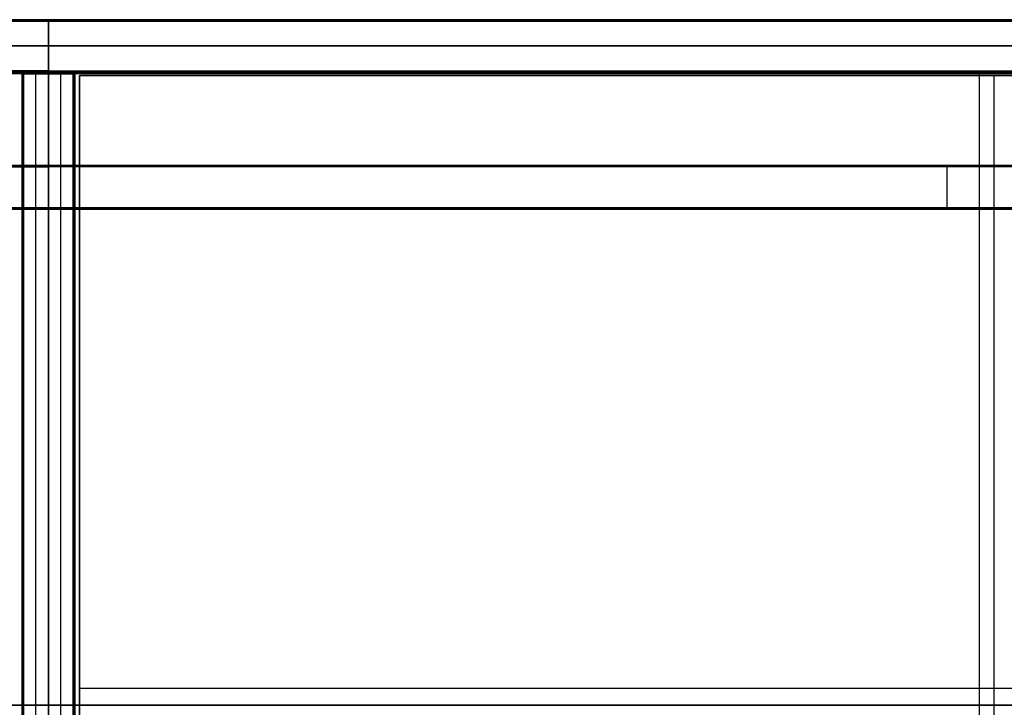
# Model space of a CAD drawing. Header units: millimetres. Extents: x 7375 to 8710, y 0 to 470.
# Tile 9 of 15: x 8032 to 8370, y 234 to 470. Entities that reach past the tile are written whole.
import ezdxf

# ---------------------------------------------------------------- set-up
doc = ezdxf.new("R2010")
doc.units = ezdxf.units.MM
doc.layers.add('ripiani', color=18, linetype='Continuous', true_color=0x4c0000)
doc.layers.add('struttura', color=18, linetype='Continuous', true_color=0x4c0000)

msp = doc.modelspace()

# ---------------------------------------------------------------- linework, layer by layer
at = {"layer": 'ripiani'}
for p, q in [((8680.42, 450.86, 443.5), (8052.83, 450.86, 443.5)), ((8052.83, 450.86, 443.5), (8052.83, 30.86, 443.5)), ((8366.63, 450.86, 439.5), (8366.63, 450.86, 447.5)), ((8366.63, 30.86, 439.5), (8366.63, 450.86, 439.5)), ((8366.63, 30.86, 447.5), (8366.63, 450.86, 447.5)), ((8052.83, 240.86, 439.5), (8052.83, 240.86, 447.5)), ((8052.83, 240.86, 439.5), (8680.42, 240.86, 439.5)), ((8052.83, 240.86, 447.5), (8680.42, 240.86, 447.5))]:
    msp.add_line(p, q, dxfattribs=at)
for points in [[(8680.42, 450.86, 439.5), (8366.63, 450.86, 439.5), (8052.83, 450.86, 439.5)], [(8052.83, 450.86, 439.5), (8052.83, 450.86, 443.5), (8052.83, 450.86, 447.5)], [(8052.83, 450.86, 447.5), (8366.63, 450.86, 447.5), (8680.42, 450.86, 447.5)], [(8052.83, 450.86, 439.5), (8052.83, 240.86, 439.5), (8052.83, 30.86, 439.5)], [(8052.83, 30.86, 447.5), (8052.83, 240.86, 447.5), (8052.83, 450.86, 447.5)]]:
    msp.add_open_spline(points, degree=2, dxfattribs=at)
at = {"layer": 'struttura'}
for p, q in [((7375.16, 470, 745), (8042.15, 470, 745)), ((7375.16, 470, 75), (8042.15, 470, 75)), ((7385.2, 470, 410), (8042.15, 470, 410)), ((8699.11, 470, 410), (8042.15, 470, 410)), ((8709.15, 470, 745), (8042.15, 470, 745)), ((8709.15, 470, 75), (8042.15, 470, 75)), ((7385.2, 461, 740), (8042.15, 461, 740)), ((8042.15, 461, 80), (7385.2, 461, 80)), ((8699.11, 461, 740), (8042.15, 461, 740)), ((8042.15, 461, 80), (8699.11, 461, 80)), ((7385.2, 452, 410), (8042.15, 452, 410)), ((7385.2, 452, 731), (8042.15, 452, 731)), ((7403.27, 452, 89), (8042.15, 452, 89)), ((8033.12, 451.48, 410), (8033.12, 15.52, 410)), ((8033.62, 452, 410), (8042.15, 452, 410)), ((8037.89, 452, 98.5), (8037.89, 452, 721.5)), ((8037.89, 15.52, 722), (8037.89, 451.48, 722)), ((8037.89, 15.52, 98), (8037.89, 451.48, 98)), ((8699.11, 452, 410), (8042.15, 452, 410)), ((8681.04, 452, 89), (8042.15, 452, 89)), ((8050.69, 452, 410), (8042.15, 452, 410)), ((8699.11, 452, 731), (8042.15, 452, 731)), ((8046.42, 452, 98.5), (8046.42, 452, 721.5)), ((8046.42, 15.52, 722), (8046.42, 451.48, 722)), ((8046.42, 15.52, 98), (8046.42, 451.48, 98)), ((8051.19, 451.48, 410), (8051.19, 15.52, 410)), ((8361.6, 452, 80.5), (8361.6, 452, 97.5)), ((8361.6, 15.5, 98), (8361.6, 451.5, 98)), ((8361.6, 15.5, 80), (8361.6, 451.5, 80)), ((7425.36, 420, 40), (8042.15, 420, 40)), ((8658.95, 420, 40), (8042.15, 420, 40)), ((8350.55, 420, 10.5), (8350.55, 420, 69.5)), ((8350.55, 405.5, 10), (8350.55, 419.5, 10)), ((8350.55, 405.5, 70), (8350.55, 419.5, 70)), ((7440.43, 405, 40), (8042.15, 405, 40)), ((8643.88, 405, 40), (8042.15, 405, 40)), ((8343.02, 405, 69.5), (8343.02, 405, 10.5)), ((7375.16, 235, 750), (8042.15, 235, 750)), ((8042.15, 235, 740), (7375.16, 235, 740)), ((7375.16, 235, 80), (8042.15, 235, 80)), ((8042.15, 235, 70), (7375.16, 235, 70)), ((8709.15, 235, 750), (8042.15, 235, 750)), ((8042.15, 235, 740), (8709.15, 235, 740)), ((8709.15, 235, 80), (8042.15, 235, 80)), ((8042.15, 235, 70), (8709.15, 235, 70))]:
    msp.add_line(p, q, dxfattribs=at)
for points in [[(8042.15, 470, 740.5), (7708.66, 470, 740.5), (7375.16, 470, 740.5)], [(7375.16, 470, 749.5), (7708.66, 470, 749.5), (8042.15, 470, 749.5)], [(8042.15, 470, 70.5), (7708.66, 470, 70.5), (7375.16, 470, 70.5)], [(7375.16, 470, 79.5), (7708.66, 470, 79.5), (8042.15, 470, 79.5)], [(7375.16, 469.85, 740.15), (7708.66, 469.85, 740.15), (8042.15, 469.85, 740.15)], [(8042.15, 469.85, 749.85), (7708.66, 469.85, 749.85), (7375.16, 469.85, 749.85)], [(7375.16, 469.85, 70.15), (7708.66, 469.85, 70.15), (8042.15, 469.85, 70.15)], [(8042.15, 469.85, 79.85), (7708.66, 469.85, 79.85), (7375.16, 469.85, 79.85)], [(8042.15, 470, 80.5), (7713.68, 470, 80.5), (7385.2, 470, 80.5)], [(7385.2, 470, 739.5), (7713.68, 470, 739.5), (8042.15, 470, 739.5)], [(7385.2, 469.85, 80.15), (7713.68, 469.85, 80.15), (8042.15, 469.85, 80.15)], [(8042.15, 469.85, 739.85), (7713.68, 469.85, 739.85), (7385.2, 469.85, 739.85)], [(8042.15, 470, 739.5), (8042.15, 470, 410), (8042.15, 470, 80.5)], [(8042.15, 470, 739.5), (8370.63, 470, 739.5), (8699.11, 470, 739.5)], [(8699.11, 470, 80.5), (8370.63, 470, 80.5), (8042.15, 470, 80.5)], [(8042.15, 470, 749.5), (8042.15, 470, 745), (8042.15, 470, 740.5)], [(8042.15, 470, 749.5), (8375.65, 470, 749.5), (8709.15, 470, 749.5)], [(8709.15, 470, 740.5), (8375.65, 470, 740.5), (8042.15, 470, 740.5)], [(8042.15, 470, 79.5), (8042.15, 470, 75), (8042.15, 470, 70.5)], [(8709.15, 470, 70.5), (8375.65, 470, 70.5), (8042.15, 470, 70.5)], [(8709.15, 470, 79.5), (8375.65, 470, 79.5), (8042.15, 470, 79.5)], [(8699.11, 469.85, 80.15), (8370.63, 469.85, 80.15), (8042.15, 469.85, 80.15)], [(8042.15, 469.85, 739.85), (8370.63, 469.85, 739.85), (8699.11, 469.85, 739.85)], [(8709.15, 469.85, 740.15), (8375.65, 469.85, 740.15), (8042.15, 469.85, 740.15)], [(8042.15, 469.85, 749.85), (8375.65, 469.85, 749.85), (8709.15, 469.85, 749.85)], [(8709.15, 469.85, 70.15), (8375.65, 469.85, 70.15), (8042.15, 469.85, 70.15)], [(8042.15, 469.85, 79.85), (8375.65, 469.85, 79.85), (8709.15, 469.85, 79.85)], [(8042.15, 469.5, 750), (7708.66, 469.5, 750), (7375.16, 469.5, 750)], [(7375.16, 469.5, 740), (7708.66, 469.5, 740), (8042.15, 469.5, 740)], [(8042.15, 469.5, 80), (7708.66, 469.5, 80), (7375.16, 469.5, 80)], [(7375.16, 469.5, 70), (7708.66, 469.5, 70), (8042.15, 469.5, 70)], [(8042.15, 469.5, 740), (7713.68, 469.5, 740), (7385.2, 469.5, 740)], [(7385.2, 469.5, 80), (7713.68, 469.5, 80), (8042.15, 469.5, 80)], [(8042.15, 452.5, 740), (8042.15, 461, 740), (8042.15, 469.5, 740)], [(8042.15, 469.5, 80), (8042.15, 461, 80), (8042.15, 452.5, 80)], [(8042.15, 469.5, 80), (8370.63, 469.5, 80), (8699.11, 469.5, 80)], [(8042.15, 469.5, 740), (8370.63, 469.5, 740), (8699.11, 469.5, 740)], [(8042.15, 0.5, 750), (8042.15, 235, 750), (8042.15, 469.5, 750)], [(8042.15, 469.5, 740), (8042.15, 235, 740), (8042.15, 0.5, 740)], [(8709.15, 469.5, 740), (8375.65, 469.5, 740), (8042.15, 469.5, 740)], [(8042.15, 469.5, 750), (8375.65, 469.5, 750), (8709.15, 469.5, 750)], [(8042.15, 0.5, 80), (8042.15, 235, 80), (8042.15, 469.5, 80)], [(8042.15, 469.5, 70), (8042.15, 235, 70), (8042.15, 0.5, 70)], [(8709.15, 469.5, 80), (8375.65, 469.5, 80), (8042.15, 469.5, 80)], [(8709.15, 469.5, 70), (8375.65, 469.5, 70), (8042.15, 469.5, 70)], [(7385.2, 452.5, 740), (7713.68, 452.5, 740), (8042.15, 452.5, 740)], [(8042.15, 452.5, 80), (7713.68, 452.5, 80), (7385.2, 452.5, 80)], [(7385.2, 452.15, 80.15), (7713.68, 452.15, 80.15), (8042.15, 452.15, 80.15)], [(8042.15, 452.15, 739.85), (7713.68, 452.15, 739.85), (7385.2, 452.15, 739.85)], [(8042.15, 452, 739.5), (7713.68, 452, 739.5), (7385.2, 452, 739.5)], [(7385.2, 452, 80.5), (7713.68, 452, 80.5), (8042.15, 452, 80.5)], [(8042.15, 452, 722.5), (7713.68, 452, 722.5), (7385.2, 452, 722.5)], [(7385.2, 452, 739.5), (7713.68, 452, 739.5), (8042.15, 452, 739.5)], [(7385.2, 451.85, 722.15), (7713.68, 451.85, 722.15), (8042.15, 451.85, 722.15)], [(8042.15, 451.85, 739.85), (7713.68, 451.85, 739.85), (7385.2, 451.85, 739.85)], [(8042.15, 451.5, 740), (7713.68, 451.5, 740), (7385.2, 451.5, 740)], [(7385.2, 451.5, 722), (7713.68, 451.5, 722), (8042.15, 451.5, 722)], [(8042.15, 452, 80.5), (7722.71, 452, 80.5), (7403.27, 452, 80.5)], [(7403.27, 452, 97.5), (7722.71, 452, 97.5), (8042.15, 452, 97.5)], [(8042.15, 451.85, 97.85), (7722.71, 451.85, 97.85), (7403.27, 451.85, 97.85)], [(7403.27, 451.85, 80.15), (7722.71, 451.85, 80.15), (8042.15, 451.85, 80.15)], [(8042.15, 451.5, 98), (7722.71, 451.5, 98), (7403.27, 451.5, 98)], [(7403.27, 451.5, 80), (7722.71, 451.5, 80), (8042.15, 451.5, 80)], [(8033.12, 15.52, 721.5), (8033.12, 233.5, 721.5), (8033.12, 451.48, 721.5)], [(8033.12, 451.48, 721.5), (8033.12, 451.48, 410), (8033.12, 451.48, 98.5)], [(8033.12, 451.48, 98.5), (8033.12, 233.5, 98.5), (8033.12, 15.52, 98.5)], [(8033.26, 451.85, 721.5), (8033.26, 451.85, 410), (8033.26, 451.85, 98.5)], [(8033.26, 451.48, 721.85), (8033.26, 233.5, 721.85), (8033.26, 15.52, 721.85)], [(8033.26, 15.52, 98.15), (8033.26, 233.5, 98.15), (8033.26, 451.48, 98.15)], [(8033.62, 452, 721.5), (8033.62, 452, 410), (8033.62, 452, 98.5)], [(8042.15, 452, 98.5), (8037.89, 452, 98.5), (8033.62, 452, 98.5)], [(8033.62, 452, 721.5), (8037.89, 452, 721.5), (8042.15, 452, 721.5)], [(8033.62, 451.85, 98.15), (8037.89, 451.85, 98.15), (8042.15, 451.85, 98.15)], [(8042.15, 451.85, 721.85), (8037.89, 451.85, 721.85), (8033.62, 451.85, 721.85)], [(8033.62, 15.52, 722), (8033.62, 233.5, 722), (8033.62, 451.48, 722)], [(8033.62, 451.48, 98), (8033.62, 233.5, 98), (8033.62, 15.52, 98)], [(8042.15, 451.48, 722), (8037.89, 451.48, 722), (8033.62, 451.48, 722)], [(8033.62, 451.48, 98), (8037.89, 451.48, 98), (8042.15, 451.48, 98)], [(8042.15, 452.5, 740), (8370.63, 452.5, 740), (8699.11, 452.5, 740)], [(8042.15, 452.5, 80), (8370.63, 452.5, 80), (8699.11, 452.5, 80)], [(8699.11, 452.15, 80.15), (8370.63, 452.15, 80.15), (8042.15, 452.15, 80.15)], [(8042.15, 452.15, 739.85), (8370.63, 452.15, 739.85), (8699.11, 452.15, 739.85)], [(8042.15, 452, 80.5), (8042.15, 452, 410), (8042.15, 452, 739.5)], [(8699.11, 452, 739.5), (8370.63, 452, 739.5), (8042.15, 452, 739.5)], [(8699.11, 452, 80.5), (8370.63, 452, 80.5), (8042.15, 452, 80.5)], [(8042.15, 452, 97.5), (8042.15, 452, 89), (8042.15, 452, 80.5)], [(8681.04, 452, 97.5), (8361.6, 452, 97.5), (8042.15, 452, 97.5)], [(8042.15, 452, 80.5), (8361.6, 452, 80.5), (8681.04, 452, 80.5)], [(8042.15, 452, 721.5), (8042.15, 452, 410), (8042.15, 452, 98.5)], [(8050.69, 452, 98.5), (8046.42, 452, 98.5), (8042.15, 452, 98.5)], [(8050.69, 452, 721.5), (8046.42, 452, 721.5), (8042.15, 452, 721.5)], [(8042.15, 452, 739.5), (8042.15, 452, 731), (8042.15, 452, 722.5)], [(8699.11, 452, 722.5), (8370.63, 452, 722.5), (8042.15, 452, 722.5)], [(8699.11, 452, 739.5), (8370.63, 452, 739.5), (8042.15, 452, 739.5)], [(8042.15, 451.85, 97.85), (8361.6, 451.85, 97.85), (8681.04, 451.85, 97.85)], [(8681.04, 451.85, 80.15), (8361.6, 451.85, 80.15), (8042.15, 451.85, 80.15)], [(8050.69, 451.85, 98.15), (8046.42, 451.85, 98.15), (8042.15, 451.85, 98.15)], [(8042.15, 451.85, 721.85), (8046.42, 451.85, 721.85), (8050.69, 451.85, 721.85)], [(8699.11, 451.85, 722.15), (8370.63, 451.85, 722.15), (8042.15, 451.85, 722.15)], [(8042.15, 451.85, 739.85), (8370.63, 451.85, 739.85), (8699.11, 451.85, 739.85)], [(8042.15, 15.5, 98), (8042.15, 233.5, 98), (8042.15, 451.5, 98)], [(8042.15, 451.5, 80), (8042.15, 233.5, 80), (8042.15, 15.5, 80)], [(8042.15, 451.5, 98), (8361.6, 451.5, 98), (8681.04, 451.5, 98)], [(8681.04, 451.5, 80), (8361.6, 451.5, 80), (8042.15, 451.5, 80)], [(8042.15, 15.5, 740), (8042.15, 233.5, 740), (8042.15, 451.5, 740)], [(8042.15, 451.5, 722), (8042.15, 233.5, 722), (8042.15, 15.5, 722)], [(8699.11, 451.5, 740), (8370.63, 451.5, 740), (8042.15, 451.5, 740)], [(8699.11, 451.5, 722), (8370.63, 451.5, 722), (8042.15, 451.5, 722)], [(8042.15, 15.52, 722), (8042.15, 233.5, 722), (8042.15, 451.48, 722)], [(8042.15, 451.48, 98), (8042.15, 233.5, 98), (8042.15, 15.52, 98)], [(8042.15, 451.48, 98), (8046.42, 451.48, 98), (8050.69, 451.48, 98)], [(8042.15, 451.48, 722), (8046.42, 451.48, 722), (8050.69, 451.48, 722)], [(8050.69, 452, 98.5), (8050.69, 452, 410), (8050.69, 452, 721.5)], [(8050.69, 451.48, 722), (8050.69, 233.5, 722), (8050.69, 15.52, 722)], [(8050.69, 15.52, 98), (8050.69, 233.5, 98), (8050.69, 451.48, 98)], [(8051.05, 451.85, 721.5), (8051.05, 451.85, 410), (8051.05, 451.85, 98.5)], [(8051.05, 451.48, 721.85), (8051.05, 233.5, 721.85), (8051.05, 15.52, 721.85)], [(8051.05, 15.52, 98.15), (8051.05, 233.5, 98.15), (8051.05, 451.48, 98.15)], [(8051.19, 15.52, 98.5), (8051.19, 233.5, 98.5), (8051.19, 451.48, 98.5)], [(8051.19, 451.48, 98.5), (8051.19, 451.48, 410), (8051.19, 451.48, 721.5)], [(8051.19, 451.48, 721.5), (8051.19, 233.5, 721.5), (8051.19, 15.52, 721.5)], [(8042.15, 420, 10.5), (7733.76, 420, 10.5), (7425.36, 420, 10.5)], [(7425.36, 420, 69.5), (7733.76, 420, 69.5), (8042.15, 420, 69.5)], [(8042.15, 419.85, 10.15), (7733.76, 419.85, 10.15), (7425.36, 419.85, 10.15)], [(8042.15, 419.85, 69.85), (7733.76, 419.85, 69.85), (7425.36, 419.85, 69.85)], [(7425.36, 419.5, 10), (7733.76, 419.5, 10), (8042.15, 419.5, 10)], [(8042.15, 419.5, 70), (7733.76, 419.5, 70), (7425.36, 419.5, 70)], [(8042.15, 420, 69.5), (8042.15, 420, 40), (8042.15, 420, 10.5)], [(8042.15, 420, 69.5), (8350.55, 420, 69.5), (8658.95, 420, 69.5)], [(8658.95, 420, 10.5), (8350.55, 420, 10.5), (8042.15, 420, 10.5)], [(8042.15, 419.85, 10.15), (8350.55, 419.85, 10.15), (8658.95, 419.85, 10.15)], [(8042.15, 419.85, 69.85), (8350.55, 419.85, 69.85), (8658.95, 419.85, 69.85)], [(8042.15, 419.5, 10), (8042.15, 412.5, 10), (8042.15, 405.5, 10)], [(8042.15, 405.5, 70), (8042.15, 412.5, 70), (8042.15, 419.5, 70)], [(8658.95, 419.5, 70), (8350.55, 419.5, 70), (8042.15, 419.5, 70)], [(8658.95, 419.5, 10), (8350.55, 419.5, 10), (8042.15, 419.5, 10)], [(8042.15, 405.5, 10), (7741.29, 405.5, 10), (7440.43, 405.5, 10)], [(7440.43, 405.5, 70), (7741.29, 405.5, 70), (8042.15, 405.5, 70)], [(8643.88, 405.5, 10), (8343.02, 405.5, 10), (8042.15, 405.5, 10)], [(8643.88, 405.5, 70), (8343.02, 405.5, 70), (8042.15, 405.5, 70)], [(8042.15, 405.15, 10.15), (7741.29, 405.15, 10.15), (7440.43, 405.15, 10.15)], [(8042.15, 405.15, 69.85), (7741.29, 405.15, 69.85), (7440.43, 405.15, 69.85)], [(8042.15, 405, 69.5), (7741.29, 405, 69.5), (7440.43, 405, 69.5)], [(7440.43, 405, 10.5), (7741.29, 405, 10.5), (8042.15, 405, 10.5)], [(8042.15, 405.15, 10.15), (8343.02, 405.15, 10.15), (8643.88, 405.15, 10.15)], [(8042.15, 405.15, 69.85), (8343.02, 405.15, 69.85), (8643.88, 405.15, 69.85)], [(8042.15, 405, 10.5), (8042.15, 405, 40), (8042.15, 405, 69.5)], [(8042.15, 405, 10.5), (8343.02, 405, 10.5), (8643.88, 405, 10.5)], [(8042.15, 405, 69.5), (8343.02, 405, 69.5), (8643.88, 405, 69.5)]]:
    msp.add_open_spline(points, degree=2, dxfattribs=at)
at = {"layer": 'struttura', "extrusion": (1, -3.63798e-12, 3.63798e-12)}
msp.add_rational_spline([(8042.15, 469.5, 80), (8042.15, 470, 80), (8042.15, 470, 80.5)], [1, 0.707106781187, 1], degree=2, dxfattribs=at)
at = {"layer": 'struttura', "extrusion": (1, -1.10958e-10, -1.18234e-10)}
msp.add_rational_spline([(8042.15, 470, 739.5), (8042.15, 470, 740), (8042.15, 469.5, 740)], [1, 0.707106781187, 1], degree=2, dxfattribs=at)
at = {"layer": 'struttura', "extrusion": (1, 1.16415e-10, -1.18234e-10)}
msp.add_rational_spline([(8042.15, 470, 740.5), (8042.15, 470, 740), (8042.15, 469.5, 740)], [1, 0.707106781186, 1], degree=2, dxfattribs=at)
at = {"layer": 'struttura', "extrusion": (-1, -1.09139e-10, -1.14596e-10)}
msp.add_rational_spline([(8042.15, 469.5, 750), (8042.15, 470, 750), (8042.15, 470, 749.5)], [1, 0.707106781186, 1], degree=2, dxfattribs=at)
at = {"layer": 'struttura', "extrusion": (-1, -4.11092e-10, 4.11092e-10)}
msp.add_rational_spline([(8042.15, 470, 70.5), (8042.15, 470, 70), (8042.15, 469.5, 70)], [1, 0.707106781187, 1], degree=2, dxfattribs=at)
at = {"layer": 'struttura', "extrusion": (-1, -1.81899e-11, -1.45519e-11)}
msp.add_rational_spline([(8042.15, 470, 79.5), (8042.15, 470, 80), (8042.15, 469.5, 80)], [1, 0.707106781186, 1], degree=2, dxfattribs=at)
at = {"layer": 'struttura'}
for points, weights in [([(8033.62, 452, 98.5), (8033.12, 452, 98.5), (8033.12, 451.48, 98.5)], [0.999999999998, 0.707106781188, 0.999999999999]), ([(8033.12, 451.48, 721.5), (8033.12, 452, 721.5), (8033.62, 452, 721.5)], [0.999999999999, 0.707106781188, 0.999999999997]), ([(8050.69, 452, 721.5), (8051.19, 452, 721.5), (8051.19, 451.48, 721.5)], [1, 0.707106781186, 1]), ([(8051.19, 451.48, 98.5), (8051.19, 452, 98.5), (8050.69, 452, 98.5)], [1, 0.707106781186, 1]), ([(8050.69, 452, 410), (8051.19, 452, 410), (8051.19, 451.48, 410)], [1, 0.707106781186, 1])]:
    msp.add_rational_spline(points, weights, degree=2, dxfattribs=at)
at = {"layer": 'struttura', "extrusion": (-1.02802e-10, 1.00581e-10, -1)}
msp.add_rational_spline([(8033.62, 452, 410), (8033.12, 452, 410), (8033.12, 451.48, 410)], [1, 0.707106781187, 1], degree=2, dxfattribs=at)
at = {"layer": 'struttura', "extrusion": (7.47242e-12, 1, -6.70752e-12)}
msp.add_rational_spline([(8033.62, 451.48, 722), (8033.12, 451.48, 722), (8033.12, 451.48, 721.5)], [0.999999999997, 0.707106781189, 0.999999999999], degree=2, dxfattribs=at)
at = {"layer": 'struttura', "extrusion": (4.52874e-13, 1, 3.41061e-13)}
msp.add_rational_spline([(8033.12, 451.48, 98.5), (8033.12, 451.48, 98), (8033.62, 451.48, 98)], [1, 0.707106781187, 1], degree=2, dxfattribs=at)
at = {"layer": 'struttura', "extrusion": (0.506439, -0.492242, 0.707967)}
msp.add_rational_spline([(8033.21, 451.48, 721.79), (8033.32, 451.8, 721.94), (8033.62, 451.9, 721.79)], [0.93882637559, 0.768274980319, 0.938837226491], degree=2, dxfattribs=at)
at = {"layer": 'struttura', "extrusion": (0.510357, 0.690588, 0.512468)}
msp.add_rational_spline([(8033.62, 451.78, 98.09), (8033.48, 451.85, 98.14), (8033.37, 451.85, 98.25), (8033.26, 451.85, 98.36), (8033.21, 451.78, 98.5)], [0.971642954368, 0.941036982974, 1, 0.939505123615, 0.97329369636], degree=2, knots=[0.4802197, 0.4802197, 0.4802197, 0.7814712, 0.7814712, 1.0905492, 1.0905492, 1.0905492], dxfattribs=at)
at = {"layer": 'struttura', "extrusion": (-0.717086, -0.696985, 1.43495e-11)}
msp.add_rational_spline([(8033.62, 451.48, 722), (8033.47, 451.63, 722), (8033.37, 451.74, 721.86), (8033.26, 451.85, 721.71), (8033.26, 451.85, 721.5)], [0.850917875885, 0.788636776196, 0.853553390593, 0.787291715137, 0.853553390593], degree=2, knots=[2.301758, 2.301758, 2.301758, 3.119811, 3.119811, 3.954813, 3.954813, 3.954813], dxfattribs=at)
at = {"layer": 'struttura', "extrusion": (-0.705646, 1.20061e-11, 0.708565)}
msp.add_rational_spline([(8033.27, 451.48, 98.14), (8033.27, 451.7, 98.14), (8033.37, 451.85, 98.25), (8033.48, 452, 98.35), (8033.62, 452, 98.49)], [1, 0.922369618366, 1, 0.924733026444, 0.995417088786], degree=2, knots=[2.659066, 2.659066, 2.659066, 3.494069, 3.494069, 4.30365, 4.30365, 4.30365], dxfattribs=at)
at = {"layer": 'struttura', "extrusion": (1, -1.05643e-11, 1.81899e-11)}
msp.add_rational_spline([(8033.62, 451.48, 98), (8033.62, 452, 98), (8033.62, 452, 98.5)], [1, 0.707106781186, 1], degree=2, dxfattribs=at)
at = {"layer": 'struttura', "extrusion": (-1, -5.28215e-12, -7.27596e-12)}
msp.add_rational_spline([(8033.62, 452, 721.5), (8033.62, 452, 722), (8033.62, 451.48, 722)], [1, 0.707106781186, 1], degree=2, dxfattribs=at)
at = {"layer": 'struttura', "extrusion": (1, -1.40857e-11, 1.81899e-11)}
msp.add_rational_spline([(8037.89, 452, 98.5), (8037.89, 452, 98), (8037.89, 451.48, 98)], [1, 0.707106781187, 1], degree=2, dxfattribs=at)
at = {"layer": 'struttura', "extrusion": (-1, -3.52143e-12, -9.09495e-12)}
msp.add_rational_spline([(8037.89, 452, 721.5), (8037.89, 452, 722), (8037.89, 451.48, 722)], [1, 0.707106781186, 1], degree=2, dxfattribs=at)
at = {"layer": 'struttura', "extrusion": (1, 2.89219e-10, 2.85581e-10)}
msp.add_rational_spline([(8042.15, 452, 80.5), (8042.15, 452, 80), (8042.15, 452.5, 80)], [1, 0.707106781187, 1], degree=2, dxfattribs=at)
at = {"layer": 'struttura', "extrusion": (1, -1.09139e-10, 1.09139e-10)}
msp.add_rational_spline([(8042.15, 452.5, 740), (8042.15, 452, 740), (8042.15, 452, 739.5)], [1, 0.707106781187, 0.999999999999], degree=2, dxfattribs=at)
at = {"layer": 'struttura', "extrusion": (-1, -2.03727e-10, -1.92813e-10)}
msp.add_rational_spline([(8042.15, 452, 97.5), (8042.15, 452, 98), (8042.15, 451.5, 98)], [1, 0.707106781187, 1], degree=2, dxfattribs=at)
at = {"layer": 'struttura', "extrusion": (1, -1.92813e-10, 1.92813e-10)}
msp.add_rational_spline([(8042.15, 451.5, 80), (8042.15, 452, 80), (8042.15, 452, 80.5)], [1, 0.707106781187, 1], degree=2, dxfattribs=at)
at = {"layer": 'struttura', "extrusion": (-1, -7.04286e-12, -1.09139e-11)}
msp.add_rational_spline([(8042.15, 451.48, 722), (8042.15, 452, 722), (8042.15, 452, 721.5)], [1, 0.707106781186, 1], degree=2, dxfattribs=at)
at = {"layer": 'struttura', "extrusion": (1, 1.58464e-11, -1.45519e-11)}
msp.add_rational_spline([(8042.15, 451.48, 98), (8042.15, 452, 98), (8042.15, 452, 98.5)], [1, 0.707106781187, 1], degree=2, dxfattribs=at)
at = {"layer": 'struttura', "extrusion": (1, -1.9827e-10, -1.9827e-10)}
msp.add_rational_spline([(8042.15, 451.5, 740), (8042.15, 452, 740), (8042.15, 452, 739.5)], [1, 0.707106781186, 1], degree=2, dxfattribs=at)
at = {"layer": 'struttura', "extrusion": (1, 2.61934e-10, -2.67391e-10)}
msp.add_rational_spline([(8042.15, 451.5, 722), (8042.15, 452, 722), (8042.15, 452, 722.5)], [1, 0.707106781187, 1], degree=2, dxfattribs=at)
at = {"layer": 'struttura', "extrusion": (1, 1.2325e-11, -1.09139e-11)}
msp.add_rational_spline([(8046.42, 452, 98.5), (8046.42, 452, 98), (8046.42, 451.48, 98)], [1, 0.707106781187, 1], degree=2, dxfattribs=at)
at = {"layer": 'struttura', "extrusion": (-1, 8.80358e-12, 5.45697e-12)}
msp.add_rational_spline([(8046.42, 452, 721.5), (8046.42, 452, 722), (8046.42, 451.48, 722)], [1, 0.707106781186, 1], degree=2, dxfattribs=at)
at = {"layer": 'struttura', "extrusion": (1, 1.2325e-11, -1.63709e-11)}
msp.add_rational_spline([(8050.69, 451.48, 98), (8050.69, 452, 98), (8050.69, 452, 98.5)], [1, 0.707106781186, 1], degree=2, dxfattribs=at)
at = {"layer": 'struttura', "extrusion": (-1, 3.52143e-12, 1.81899e-12)}
msp.add_rational_spline([(8050.69, 451.48, 722), (8050.69, 452, 722), (8050.69, 452, 721.5)], [1, 0.707106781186, 1], degree=2, dxfattribs=at)
at = {"layer": 'struttura', "extrusion": (-0.705646, -6.16594e-12, -0.708565)}
msp.add_rational_spline([(8051.04, 451.48, 98.14), (8051.04, 451.7, 98.14), (8050.94, 451.85, 98.25), (8050.83, 452, 98.35), (8050.69, 452, 98.49)], [1, 0.922369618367, 1, 0.924733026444, 0.995417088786], degree=2, knots=[2.659066, 2.659066, 2.659066, 3.494069, 3.494069, 4.30365, 4.30365, 4.30365], dxfattribs=at)
at = {"layer": 'struttura', "extrusion": (0.506439, 0.492242, -0.707967)}
msp.add_rational_spline([(8051.1, 451.48, 721.79), (8050.99, 451.8, 721.94), (8050.69, 451.9, 721.79)], [0.938826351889, 0.76827499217, 0.93883722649], degree=2, dxfattribs=at)
at = {"layer": 'struttura', "extrusion": (-0.510357, 0.690588, 0.512468)}
msp.add_rational_spline([(8050.69, 451.78, 98.09), (8050.82, 451.85, 98.14), (8050.94, 451.85, 98.25), (8051.05, 451.85, 98.36), (8051.1, 451.78, 98.5)], [0.971642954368, 0.941036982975, 1, 0.939505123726, 0.973293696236], degree=2, knots=[0.4802197, 0.4802197, 0.4802197, 0.7814712, 0.7814712, 1.0905492, 1.0905492, 1.0905492], dxfattribs=at)
at = {"layer": 'struttura', "extrusion": (-0.717086, 0.696985, -1.12351e-11)}
msp.add_rational_spline([(8050.69, 451.48, 722), (8050.84, 451.63, 722), (8050.94, 451.74, 721.86), (8051.05, 451.85, 721.71), (8051.05, 451.85, 721.5)], [0.850917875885, 0.788636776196, 0.853553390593, 0.787291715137, 0.853553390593], degree=2, knots=[2.301758, 2.301758, 2.301758, 3.119811, 3.119811, 3.954813, 3.954813, 3.954813], dxfattribs=at)
at = {"layer": 'struttura', "extrusion": (7.3592e-12, -1, 7.50333e-12)}
msp.add_rational_spline([(8051.19, 451.48, 721.5), (8051.19, 451.48, 722), (8050.69, 451.48, 722)], [1, 0.707106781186, 1], degree=2, dxfattribs=at)
at = {"layer": 'struttura', "extrusion": (-2.26437e-13, 1, 4.54747e-13)}
msp.add_rational_spline([(8050.69, 451.48, 98), (8051.19, 451.48, 98), (8051.19, 451.48, 98.5)], [1, 0.707106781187, 1], degree=2, dxfattribs=at)
at = {"layer": 'struttura', "extrusion": (-1, -1.52795e-10, -1.41881e-10)}
msp.add_rational_spline([(8361.6, 452, 97.5), (8361.6, 452, 98), (8361.6, 451.5, 98)], [1, 0.707106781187, 1], degree=2, dxfattribs=at)
at = {"layer": 'struttura', "extrusion": (-1, 1.45519e-10, -1.45519e-10)}
msp.add_rational_spline([(8361.6, 452, 80.5), (8361.6, 452, 80), (8361.6, 451.5, 80)], [1, 0.707106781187, 1], degree=2, dxfattribs=at)
at = {"layer": 'struttura', "extrusion": (1, 4.36557e-10, -4.36557e-10)}
msp.add_rational_spline([(8042.15, 419.5, 10), (8042.15, 420, 10), (8042.15, 420, 10.5)], [1, 0.707106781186, 1], degree=2, dxfattribs=at)
at = {"layer": 'struttura', "extrusion": (1, 4.36557e-10, 4.36557e-10)}
msp.add_rational_spline([(8042.15, 420, 69.5), (8042.15, 420, 70), (8042.15, 419.5, 70)], [1, 0.707106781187, 1], degree=2, dxfattribs=at)
at = {"layer": 'struttura', "extrusion": (1, 2.58296e-10, -2.54659e-10)}
msp.add_rational_spline([(8350.55, 419.5, 10), (8350.55, 420, 10), (8350.55, 420, 10.5)], [1, 0.707106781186, 1], degree=2, dxfattribs=at)
at = {"layer": 'struttura', "extrusion": (1, 2.61934e-10, 2.61934e-10)}
msp.add_rational_spline([(8350.55, 419.5, 70), (8350.55, 420, 70), (8350.55, 420, 69.5)], [1, 0.707106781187, 1], degree=2, dxfattribs=at)
at = {"layer": 'struttura', "extrusion": (-1, 5.91172e-10, 5.89353e-10)}
msp.add_rational_spline([(8042.15, 405, 10.5), (8042.15, 405, 10), (8042.15, 405.5, 10)], [1, 0.707106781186, 1], degree=2, dxfattribs=at)
at = {"layer": 'struttura', "extrusion": (-1, -1.8008e-10, 1.76442e-10)}
msp.add_rational_spline([(8042.15, 405.5, 70), (8042.15, 405, 70), (8042.15, 405, 69.5)], [1, 0.707106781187, 1], degree=2, dxfattribs=at)
at = {"layer": 'struttura', "extrusion": (-1, 3.49246e-10, 3.4197e-10)}
msp.add_rational_spline([(8343.02, 405.5, 10), (8343.02, 405, 10), (8343.02, 405, 10.5)], [1, 0.707106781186, 1], degree=2, dxfattribs=at)
at = {"layer": 'struttura', "extrusion": (1, 9.82254e-11, -9.82254e-11)}
msp.add_rational_spline([(8343.02, 405.5, 70), (8343.02, 405, 70), (8343.02, 405, 69.5)], [1, 0.707106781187, 1], degree=2, dxfattribs=at)

doc.saveas('drawing.dxf')
